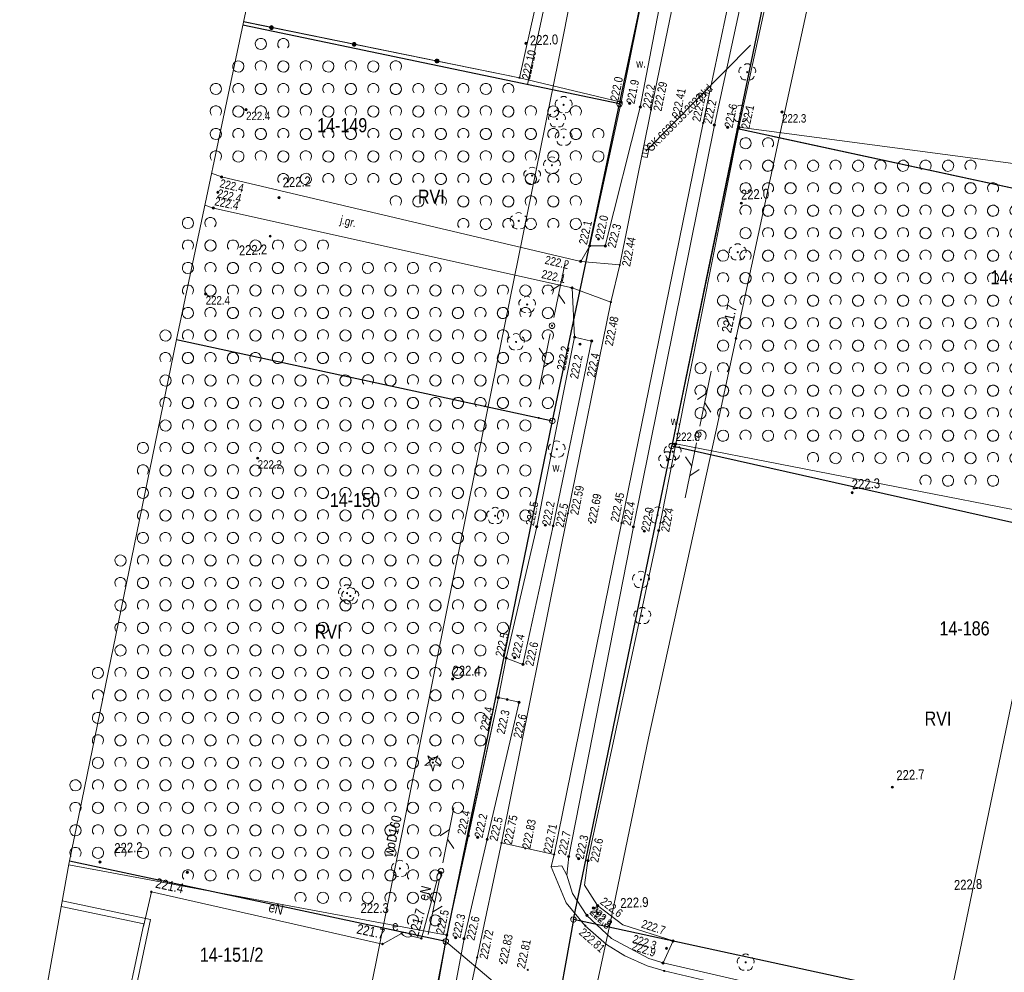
# Model space of a CAD drawing. Header units: metres. Extents: x 0 to 6601798, y -2700 to 5691112.
# Tile 24 of 60: x 6600051 to 6600139, y 5689468 to 5689553. Entities that reach past the tile are written whole.
import ezdxf
from ezdxf.enums import TextEntityAlignment as Align

# ---------------------------------------------------------------- set-up
doc = ezdxf.new("R2010")
doc.units = ezdxf.units.M
doc.header["$MEASUREMENT"] = 0
for name, color, linetype, lineweight in [('AS__Nowe_granice', 150, 'Continuous', 30), ('AS_protokoly_graniczne', 150, 'Continuous', 30), ('EDZPP_T_0', 7, 'Continuous', 5), ('Kontury', 7, 'Continuous', 5), ('Numery_dzialek', 150, 'Continuous', 5), ('OTBB_L_1', 7, 'Continuous', 5), ('OTK_E_T_0', 7, 'Continuous', 5), ('OTK_E_T_4', 7, 'Continuous', 5), ('OTK_L_0', 7, 'Continuous', 5), ('OTK_L_5', 7, 'Continuous', 5), ('OTO_L_0', 7, 'Continuous', 5), ('OTR_T_0', 7, 'Continuous', 5), ('OTR_T_1', 7, 'Continuous', 5), ('OTZ_L_1', 7, 'Continuous', 5), ('OTZ_T_0', 7, 'Continuous', 5), ('OTZ_T_1', 7, 'Continuous', 5), ('P_SUK_T_1', 7, 'Continuous', 5), ('P_SUKP_E_T_0', 7, 'Continuous', 5), ('P_SUKP_L_0', 7, 'Continuous', 5), ('podzial_uzytki', 7, 'Continuous', 5), ('Punkty', 7, 'Continuous', 5), ('SZOPO_L_1', 7, 'Continuous', 5), ('SZZPZ_T_0', 7, 'Continuous', 5), ('UEEOA_T_10', 7, 'Continuous', 5), ('UEEOA_T_3', 7, 'Continuous', 5), ('UEEOA_T_9', 7, 'Continuous', 5), ('UEEOC_T_0', 7, 'Continuous', 5), ('UEEOO_T_0', 7, 'Continuous', 5), ('UEEPON_L_0', 7, 'Continuous', 5), ('UTTOA_T_14', 7, 'Continuous', 5), ('UTTOA_T_15', 7, 'Continuous', 5), ('UTTOC_T_2', 7, 'Continuous', 5), ('UTTPOM_L_1', 7, 'Continuous', 5), ('UWWOO_T_0', 7, 'Continuous', 5), ('UWWPM_L_1', 7, 'Continuous', 5), ('Uzytki', 7, 'Continuous', 5), ('WWRPP_T_0', 7, 'Continuous', 5)]:
    doc.layers.add(name, color=color, linetype=linetype, lineweight=lineweight)
doc.styles.add('STYL_ARIAL', font='ARIALN.TTF')

# ---------------------------------------------------------------- blocks, each defined once
blk = doc.blocks.new('GRT')
at = {"color": 7, "flags": 128}
blk.add_lwpolyline([(0, 2.5), (1.352, 2.103), (2.274, 1.039), (2.475, -0.356), (1.889, -1.637), (0.704, -2.399), (-0.704, -2.399), (-1.889, -1.637), (-2.475, -0.356), (-2.274, 1.039), (-1.352, 2.103), (0, 2.5)], dxfattribs=at)
blk = doc.blocks.new('GRO')
at = {"color": 7, "flags": 128}
blk.add_lwpolyline([(0, 0.45), (0.318, 0.318), (0.45, 0), (0.318, -0.318), (0, -0.45), (-0.318, -0.318), (-0.45, 0), (-0.318, 0.318), (0, 0.45)], dxfattribs=at)
blk = doc.blocks.new('403')
at = {"color": 0}
blk.add_circle((0, 0), 0.5, dxfattribs=at)
blk = doc.blocks.new('801')
at = {"color": 0}
for radius in [1, 0.9, 0.8, 0.7, 0.6, 0.5, 0.4, 0.3, 0.2, 0.1]:
    blk.add_circle((0, 0), radius, dxfattribs=at)
blk = doc.blocks.new('922')
at = {"color": 0}
blk.add_circle((0, 0), 0.5, dxfattribs=at)
for centre, radius, start, end in [((-3.5, 1), 4, 119.84816, 203.51949), ((0, 3.5), 4, 50.114, 129.886), ((3.5, 1), 4, 336.88451, 60.15184), ((-2, -3), 4, 187.477, 278.47884), ((2, -2.75), 4.25, 262.64593, 349.62892)]:
    blk.add_arc(centre, radius, start, end, dxfattribs=at)
blk = doc.blocks.new('921')
at = {"color": 0}
for p, q in [((-7, -2.5), (-2.5, 1)), ((-2.5, 1), (-4.5, 6)), ((-4.5, 6), (0, 2.5)), ((0, 2.5), (4.5, 6)), ((4.5, 6), (2.5, 1)), ((2.5, 1), (7, -2.5)), ((-1.5, -2), (-7, -2.5)), ((0, -7.5), (-1.5, -2)), ((1.5, -2), (0, -7.5)), ((7, -2.5), (1.5, -2))]:
    blk.add_line(p, q, dxfattribs=at)
blk.add_circle((0, 0), 0.5, dxfattribs=at)
blk = doc.blocks.new('509')
at = {"color": 0}
for p, q in [((-5, -2.5), (-5, 2.5)), ((-5, 2.5), (5.5, 2.5)), ((-1.5, 2.5), (-1.5, -2.5)), ((2, 2.5), (2, -2.5)), ((5.5, 2.5), (5.5, -2.5)), ((5.5, -2.5), (-5, -2.5))]:
    blk.add_line(p, q, dxfattribs=at)
blk = doc.blocks.new('SLS')
at = {"color": 7, "flags": 128}
blk.add_lwpolyline([(0, 2.5), (1.352, 2.103), (2.274, 1.039), (2.475, -0.356), (1.889, -1.637), (0.704, -2.399), (-0.704, -2.399), (-1.889, -1.637), (-2.475, -0.356), (-2.274, 1.039), (-1.352, 2.103), (0, 2.5)], dxfattribs=at)
blk = doc.blocks.new('625')
at = {"color": 0}
blk.add_circle((0, 0), 0.5, dxfattribs=at)
blk = doc.blocks.new('UGE')
at = {"color": 7, "flags": 128}
blk.add_lwpolyline([(0, 0.625), (0.442, 0.442), (0.625, 0), (0.442, -0.442), (0, -0.625), (-0.442, -0.442), (-0.625, 0), (-0.442, 0.442), (0, 0.625)], dxfattribs=at)
blk = doc.blocks.new('PLT')
at = {"color": 7, "flags": 128}
for points in [[(7.5, 0), (57.5, 0)], [(28.75, 0), (21.679, -7.071)], [(37.5, 0), (30.429, 7.071)]]:
    blk.add_lwpolyline(points, dxfattribs=at)
blk = doc.blocks.new('UGT')
at = {"color": 7, "flags": 128}
blk.add_lwpolyline([(0, 0.625), (0.442, 0.442), (0.625, 0), (0.442, -0.442), (0, -0.625), (-0.442, -0.442), (-0.625, 0), (-0.442, 0.442), (0, 0.625)], dxfattribs=at)
blk = doc.blocks.new('2_OTZK')
at = {"color": 7, "flags": 128}
for points in [[(-6.464, 6.464), (-8.208, 5.332), (-10.262, 5.007), (-12.27, 5.545), (-13.886, 6.853), (-14.83, 8.706), (-14.938, 10.782), (-14.193, 12.723), (-12.723, 14.193), (-10.782, 14.938), (-8.706, 14.83), (-6.853, 13.886), (-5.545, 12.27), (-5.007, 10.262), (-5.332, 8.208), (-6.464, 6.464)], [(6.25, 6.693), (5.232, 8.495), (5.031, 10.555), (5.682, 12.52), (7.072, 14.054), (8.965, 14.892), (11.035, 14.892), (12.928, 14.054), (14.318, 12.52), (14.969, 10.555), (14.768, 8.495), (13.75, 6.693)], [(-13.756, -13.3), (-14.771, -11.497), (-14.968, -9.439), (-14.316, -7.476), (-12.925, -5.945), (-11.034, -5.108), (-8.966, -5.108), (-7.075, -5.945), (-5.684, -7.476), (-5.032, -9.439), (-5.229, -11.497), (-6.244, -13.3)], [(6.464, -6.464), (8.208, -5.332), (10.262, -5.007), (12.27, -5.545), (13.886, -6.853), (14.83, -8.706), (14.938, -10.782), (14.193, -12.723), (12.723, -14.193), (10.782, -14.938), (8.706, -14.83), (6.853, -13.886), (5.545, -12.27), (5.007, -10.262), (5.332, -8.208), (6.464, -6.464)]]:
    blk.add_lwpolyline(points, dxfattribs=at)
blk = doc.blocks.new('203')
at = {"color": 0}
blk.add_circle((0, 0), 0.5, dxfattribs=at)

msp = doc.modelspace()

# ---------------------------------------------------------------- linework, layer by layer
at = {"color": 7, "linetype": 'Continuous', "lineweight": 0, "flags": 128}
for points in [[(6600173.29, 5690035.7), (6600065.2, 5689524.43), (6600055.68, 5689477.92), (6599986.53, 5689096.03), (6599985.74, 5689089.37), (6599806.46, 5688549.67), (6599804.83, 5688541.58), (6599805.17, 5688533.33), (6599807.49, 5688525.41), (6599811.64, 5688518.27), (6599818.42, 5688511.51), (6599826.1, 5688505.76), (6599833.26, 5688501.65), (6599841.19, 5688499.37), (6599849.44, 5688499.06), (6599857.53, 5688500.73)], [(6599857.53, 5688500.73), (6599864.97, 5688504.3), (6599871.35, 5688509.54), (6599876.29, 5688516.16), (6599879.05, 5688522.33), (6600062.17, 5689071.37), (6600063.61, 5689077.56), (6600064.24, 5689082.18), (6600098.38, 5689267.84), (6600134.13, 5689466.61), (6600198.69, 5689777.13), (6600210.05, 5689827.78)]]:
    msp.add_lwpolyline(points, dxfattribs=at)
at = {"layer": 'AS__Nowe_granice', "linetype": 'Continuous', "flags": 128}
for points in [[(6600104.62, 5689545.52), (6600113.56, 5689587.76)], [(6600115.1, 5689543.3), (6600121.52, 5689574.25)], [(6600104.62, 5689545.52), (6600071.142, 5689552.535)], [(6600098.66, 5689517.34), (6600104.62, 5689545.52)], [(6600115.1, 5689543.3), (6600109.26, 5689515.12)], [(6600148.574, 5689536.084), (6600115.1, 5689543.3)], [(6600065.23, 5689524.572), (6600098.66, 5689517.34)], [(6600089.18, 5689471.06), (6600098.66, 5689517.34)], [(6600100.53, 5689473), (6600109.26, 5689515.12)], [(6600089.18, 5689471.06), (6600055.739, 5689478.207)], [(6600100.53, 5689473), (6600098.72, 5689462.98)], [(6600133.974, 5689465.741), (6600100.53, 5689473)], [(6600084.87, 5689446.94), (6600089.18, 5689471.06)]]:
    msp.add_lwpolyline(points, dxfattribs=at)
at = {"layer": 'AS_protokoly_graniczne', "linetype": 'Continuous', "flags": 128}
msp.add_lwpolyline([(6600109.26, 5689515.12), (6600142.658, 5689507.627)], dxfattribs=at)
at = {"layer": 'Kontury', "color": 3, "linetype": 'Continuous', "flags": 128}
for points in [[(6600121.52, 5689574.25), (6600115.09, 5689543.3)], [(6600104.62, 5689545.52), (6600108.38, 5689563.34)], [(6600115.09, 5689543.3), (6600109.26, 5689515.12)], [(6600089.18, 5689471.06), (6600098.66, 5689517.34)], [(6600109.26, 5689515.12), (6600100.53, 5689473)], [(6600100.53, 5689473), (6600133.974, 5689465.745)], [(6600084.87, 5689446.94), (6600089.18, 5689471.06)]]:
    msp.add_lwpolyline(points, dxfattribs=at)
at = {"layer": 'OTBB_L_1', "color": 7, "linetype": 'Continuous', "flags": 128}
for points in [[(6600055.002, 5689474.175), (6600062.35, 5689472.638), (6600060.975, 5689466.213)], [(6600055.091, 5689474.667), (6600062.944, 5689473.025)], [(6600062.944, 5689473.025), (6600061.566, 5689466.586)]]:
    msp.add_lwpolyline(points, dxfattribs=at)
at = {"layer": 'OTK_L_0', "color": 7, "linetype": 'Continuous', "flags": 128}
for points in [[(6600107.427, 5689545.025), (6600112.647, 5689570.287)], [(6600116.637, 5689565.444), (6600112.056, 5689543.838)], [(6600104.638, 5689531.212), (6600107.427, 5689545.025)], [(6600112.056, 5689543.838), (6600104.798, 5689508.253)], [(6600068.358, 5689539.369), (6600069.245, 5689539.038)], [(6600069.245, 5689539.038), (6600101.171, 5689531.528)], [(6600068.522, 5689536.271), (6600067.76, 5689536.537)], [(6600100.401, 5689529.172), (6600068.522, 5689536.271)], [(6600101.171, 5689531.528), (6600104.638, 5689531.212)], [(6600103.866, 5689527.897), (6600104.638, 5689531.212)], [(6600104.638, 5689531.212), (6600103.866, 5689527.897)], [(6600103.866, 5689527.897), (6600100.401, 5689529.172)], [(6600100.037, 5689509.123), (6600103.866, 5689527.897)], [(6600094.133, 5689479.821), (6600100.037, 5689509.123)], [(6600104.798, 5689508.253), (6600098.817, 5689478.8)], [(6600091.968, 5689469.629), (6600094.133, 5689479.821)], [(6600096.255, 5689479.34), (6600094.133, 5689479.821)], [(6600094.133, 5689479.821), (6600098.817, 5689478.8)], [(6600098.817, 5689478.8), (6600096.255, 5689479.34)], [(6600098.817, 5689478.8), (6600098.534, 5689477.698)], [(6600099.486, 5689477.793), (6600098.534, 5689477.698)], [(6600098.534, 5689477.698), (6600099.87, 5689474.484)], [(6600098.534, 5689477.698), (6600099.87, 5689474.484)], [(6600099.931, 5689476.939), (6600099.486, 5689477.793)], [(6600100.442, 5689475.33), (6600099.931, 5689476.939)], [(6600101.728, 5689473.381), (6600100.442, 5689475.33)], [(6600099.87, 5689474.484), (6600101.581, 5689472.46)], [(6600099.87, 5689474.484), (6600101.581, 5689472.46)], [(6600103.908, 5689471.336), (6600101.728, 5689473.381)], [(6600101.581, 5689472.46), (6600103.477, 5689470.792)], [(6600101.581, 5689472.46), (6600103.477, 5689470.792)], [(6600107.237, 5689469.541), (6600103.908, 5689471.336)], [(6600103.477, 5689470.792), (6600105.088, 5689469.769)], [(6600103.477, 5689470.792), (6600105.088, 5689469.769)], [(6600088.986, 5689455.609), (6600091.968, 5689469.629)], [(6600105.088, 5689469.769), (6600107.074, 5689468.886)], [(6600105.088, 5689469.769), (6600107.074, 5689468.886)], [(6600108.497, 5689469.154), (6600107.237, 5689469.541)], [(6600107.074, 5689468.886), (6600108.596, 5689468.434)], [(6600107.074, 5689468.886), (6600108.596, 5689468.434)], [(6600121.442, 5689466.167), (6600108.497, 5689469.154)], [(6600108.596, 5689468.434), (6600121.192, 5689465.47)], [(6600108.596, 5689468.434), (6600121.192, 5689465.47)]]:
    msp.add_lwpolyline(points, dxfattribs=at)
at = {"layer": 'OTK_L_5', "color": 7, "linetype": 'Continuous', "flags": 128}
for points in [[(6600113.063, 5689543.641), (6600117.836, 5689565.676)], [(6600119.981, 5689565.233), (6600115.235, 5689543.445)], [(6600107.667, 5689560.117), (6600104.772, 5689545.696)], [(6600106.472, 5689545.246), (6600109.257, 5689559.792)], [(6600104.772, 5689545.696), (6600101.98, 5689532.907)], [(6600103.352, 5689532.895), (6600106.472, 5689545.246)], [(6600105.857, 5689507.923), (6600113.063, 5689543.641)], [(6600115.235, 5689543.445), (6600109.622, 5689515.293)], [(6600101.98, 5689532.907), (6600103.352, 5689532.895)], [(6600097.259, 5689507.936), (6600100.632, 5689524.79)], [(6600100.632, 5689524.79), (6600102.139, 5689524.447)], [(6600102.139, 5689524.447), (6600098.723, 5689508.013)], [(6600109.622, 5689515.293), (6600108.111, 5689507.6)], [(6600098.723, 5689508.013), (6600096.04, 5689495.696)], [(6600094.55, 5689496.256), (6600097.259, 5689507.936)], [(6600100.111, 5689478.615), (6600105.857, 5689507.923)], [(6600108.111, 5689507.6), (6600101.811, 5689478.246)], [(6600096.04, 5689495.696), (6600094.55, 5689496.256)], [(6600091.173, 5689480.447), (6600093.852, 5689492.744)], [(6600095.69, 5689492.322), (6600092.859, 5689480.144)], [(6600093.852, 5689492.744), (6600095.69, 5689492.322)], [(6600089.27, 5689471.623), (6600091.173, 5689480.447)], [(6600092.859, 5689480.144), (6600090.803, 5689471.314)], [(6600099.931, 5689476.939), (6600100.111, 5689478.615)], [(6600101.811, 5689478.246), (6600101.504, 5689476.067)], [(6600100.442, 5689475.33), (6600099.931, 5689476.939)], [(6600101.504, 5689476.067), (6600102.678, 5689474.25)], [(6600101.728, 5689473.381), (6600100.442, 5689475.33)], [(6600102.678, 5689474.25), (6600104.911, 5689472.545)], [(6600103.908, 5689471.336), (6600101.728, 5689473.381)], [(6600104.911, 5689472.545), (6600109.38, 5689471.106)], [(6600085.764, 5689453.45), (6600089.27, 5689471.623)], [(6600090.803, 5689471.314), (6600087.406, 5689453.093)], [(6600107.237, 5689469.541), (6600103.908, 5689471.336)], [(6600109.38, 5689471.106), (6600108.497, 5689469.154)], [(6600108.497, 5689469.154), (6600107.237, 5689469.541)]]:
    msp.add_lwpolyline(points, dxfattribs=at)
at = {"layer": 'OTO_L_0', "color": 7, "linetype": 'Continuous', "flags": 128}
msp.add_lwpolyline([(6600095.738, 5689547.856), (6600100.616, 5689569.724)], dxfattribs=at)
at = {"layer": 'OTZ_L_1', "color": 7, "linetype": 'Continuous', "flags": 128}
for points in [[(6600071.207, 5689552.843), (6600095.738, 5689547.856)], [(6600095.738, 5689547.856), (6600104.772, 5689545.696)], [(6600104.772, 5689545.696), (6600101.98, 5689532.907)], [(6600115.235, 5689543.445), (6600109.622, 5689515.293)], [(6600144.992, 5689539.525), (6600115.235, 5689543.445)], [(6600069.245, 5689539.038), (6600068.358, 5689539.369)], [(6600101.171, 5689531.528), (6600069.245, 5689539.038)], [(6600068.522, 5689536.271), (6600067.76, 5689536.538)], [(6600100.401, 5689529.172), (6600068.522, 5689536.271)], [(6600101.98, 5689532.907), (6600101.171, 5689531.528)], [(6600100.632, 5689524.79), (6600100.401, 5689529.172)], [(6600097.259, 5689507.936), (6600100.632, 5689524.79)], [(6600109.622, 5689515.293), (6600140.641, 5689509.262)], [(6600094.55, 5689496.256), (6600097.259, 5689507.936)], [(6600093.852, 5689492.744), (6600094.55, 5689496.256)], [(6600089.27, 5689471.623), (6600093.852, 5689492.744)], [(6600055.67, 5689477.863), (6600089.27, 5689471.623)]]:
    msp.add_lwpolyline(points, dxfattribs=at)
at = {"layer": 'P_SUKP_L_0', "color": 30, "linetype": 'Continuous', "flags": 128}
msp.add_lwpolyline([(6600106.95, 5689541.34), (6600116.26, 5689550.75)], dxfattribs=at)
at = {"layer": 'SZOPO_L_1', "color": 7, "linetype": 'Continuous', "flags": 128}
msp.add_lwpolyline([(6600095.74, 5689547.86), (6600071.2, 5689552.812)], dxfattribs=at)
at = {"layer": 'SZOPO_L_1', "color": 7, "linetype": 'Continuous'}
for centre, radius in [((6600073.685, 5689552.31), 0.175), ((6600073.685, 5689552.31), 0.158), ((6600073.685, 5689552.31), 0.14), ((6600073.685, 5689552.31), 0.122), ((6600073.685, 5689552.31), 0.105), ((6600073.685, 5689552.31), 0.0875), ((6600073.685, 5689552.31), 0.07), ((6600073.685, 5689552.31), 0.0525), ((6600073.685, 5689552.31), 0.035), ((6600081.036, 5689550.827), 0.175), ((6600081.036, 5689550.827), 0.158), ((6600081.036, 5689550.827), 0.14), ((6600081.036, 5689550.827), 0.122), ((6600081.036, 5689550.827), 0.105), ((6600081.036, 5689550.827), 0.0875), ((6600081.036, 5689550.827), 0.07), ((6600081.036, 5689550.827), 0.0525), ((6600081.036, 5689550.827), 0.035), ((6600088.388, 5689549.344), 0.175), ((6600088.388, 5689549.344), 0.158), ((6600088.388, 5689549.344), 0.14), ((6600088.388, 5689549.344), 0.122), ((6600088.388, 5689549.344), 0.105), ((6600088.388, 5689549.344), 0.0875), ((6600088.388, 5689549.344), 0.07), ((6600088.388, 5689549.344), 0.0525), ((6600088.388, 5689549.344), 0.035)]:
    msp.add_circle(centre, radius, dxfattribs=at)
at = {"layer": 'UEEPON_L_0', "color": 1, "linetype": 'Continuous', "flags": 128}
for points in [[(6600087.008, 5689471.327), (6600088.421, 5689476.541)], [(6600088.421, 5689476.541), (6600088.38, 5689476.749), (6600088.416, 5689476.958), (6600088.524, 5689477.141), (6600088.69, 5689477.273)], [(6600088.69, 5689477.273), (6600088.794, 5689477.109), (6600088.815, 5689476.915), (6600088.748, 5689476.732), (6600088.607, 5689476.599), (6600088.421, 5689476.541)], [(6600062.314, 5689472.377), (6600063.005, 5689475.479)], [(6600063.005, 5689475.479), (6600083.565, 5689470.832)], [(6600083.565, 5689470.832), (6600085.237, 5689471.773)], [(6600085.237, 5689471.773), (6600085.433, 5689471.845), (6600085.642, 5689471.854), (6600085.843, 5689471.799), (6600086.018, 5689471.684), (6600086.149, 5689471.521)], [(6600086.149, 5689471.521), (6600085.901, 5689471.445), (6600085.643, 5689471.466), (6600085.411, 5689471.581), (6600085.237, 5689471.773)], [(6600086.149, 5689471.521), (6600087.008, 5689471.327)]]:
    msp.add_lwpolyline(points, dxfattribs=at)
at = {"layer": 'UTTPOM_L_1', "color": 30, "linetype": 'Continuous', "flags": 128}
for points in [[(6600127.93, 5689584.559), (6600118.647, 5689541.705)], [(6600118.647, 5689541.705), (6600113.481, 5689517.73)], [(6600113.481, 5689517.73), (6600107.189, 5689489.132)], [(6600107.189, 5689489.132), (6600103.797, 5689472.692)], [(6600103.797, 5689472.692), (6600097.118, 5689441.845)]]:
    msp.add_lwpolyline(points, dxfattribs=at)
at = {"layer": 'UWWPM_L_1', "color": 161, "linetype": 'Continuous', "flags": 128}
for points in [[(6600103.733, 5689572.443), (6600099.204, 5689549.429)], [(6600099.204, 5689549.429), (6600089.316, 5689500.676)], [(6600089.316, 5689500.676), (6600082.28, 5689465.71)]]:
    msp.add_lwpolyline(points, dxfattribs=at)
at = {"layer": 'Uzytki', "color": 3, "linetype": 'Continuous', "flags": 128}
for points in [[(6600105.53, 5689589.48), (6600096.43, 5689547.24)], [(6600104.62, 5689545.52), (6600113.56, 5689587.76)], [(6600121.52, 5689574.25), (6600115.1, 5689543.3)], [(6600096.43, 5689547.24), (6600071.142, 5689552.536)], [(6600098.66, 5689517.34), (6600104.62, 5689545.52)], [(6600115.1, 5689543.3), (6600109.26, 5689515.12)], [(6600118.21, 5689542.63), (6600148.575, 5689536.086)], [(6600109.26, 5689515.12), (6600100.53, 5689473)], [(6600098.72, 5689462.98), (6600100.53, 5689473)], [(6600100.53, 5689473), (6600133.974, 5689465.745)], [(6600089.18, 5689471.06), (6600084.87, 5689446.94)], [(6600098.72, 5689462.98), (6600089.18, 5689471.06)]]:
    msp.add_lwpolyline(points, dxfattribs=at)

# ---------------------------------------------------------------- block references
at = {"layer": 'EDZPP_T_0', "color": 4, "linetype": 'Continuous', "xscale": 0.1, "yscale": 0.1, "zscale": 0.1}
msp.add_blockref('GRT', (6600104.623, 5689545.521), dxfattribs=at)
at = {"layer": 'OTR_T_0', "color": 7, "linetype": 'Continuous', "xscale": 0.1, "yscale": 0.1, "zscale": 0.1, "rotation": 0.0008399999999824}
for p in [(6600095.738, 5689547.856), (6600107.427, 5689545.025), (6600109.565, 5689544.348), (6600112.056, 5689543.838), (6600104.638, 5689531.212), (6600103.866, 5689527.897), (6600100.037, 5689509.123), (6600102.083, 5689508.3), (6600104.798, 5689508.253), (6600094.133, 5689479.821), (6600096.255, 5689479.34), (6600098.817, 5689478.8), (6600101.581, 5689472.46), (6600091.968, 5689469.629), (6600094.173, 5689469.126), (6600096.463, 5689468.537), (6600108.596, 5689468.434)]:
    msp.add_blockref('403', p, dxfattribs=at)
at = {"layer": 'OTR_T_1', "color": 7, "linetype": 'Continuous', "xscale": 0.1, "yscale": 0.1, "zscale": 0.1, "rotation": 0.0008399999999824}
for p in [(6600104.772, 5689545.696), (6600105.519, 5689545.574), (6600071.43, 5689545.02), (6600106.472, 5689545.246), (6600119.077, 5689544.805), (6600113.063, 5689543.641), (6600114.232, 5689543.441), (6600115.235, 5689543.445), (6600069.245, 5689539.038), (6600068.918, 5689537.662), (6600068.522, 5689536.271), (6600102.752, 5689533.519), (6600101.98, 5689532.907), (6600103.352, 5689532.895), (6600101.171, 5689531.528), (6600100.401, 5689529.172), (6600067.84, 5689528.63), (6600100.632, 5689524.79), (6600101.114, 5689524.164), (6600102.139, 5689524.447), (6600109.622, 5689515.293), (6600072.46, 5689514.03), (6600097.259, 5689507.936), (6600098.024, 5689508.074), (6600098.723, 5689508.013), (6600105.857, 5689507.923), (6600106.834, 5689507.539), (6600108.111, 5689507.6), (6600094.55, 5689496.256), (6600095.296, 5689496.289), (6600096.04, 5689495.696), (6600093.852, 5689492.744), (6600094.639, 5689492.575), (6600095.69, 5689492.322), (6600091.173, 5689480.447), (6600092.011, 5689480.315), (6600092.859, 5689480.144), (6600100.111, 5689478.615), (6600100.993, 5689478.418), (6600101.811, 5689478.246), (6600102.286, 5689474.03), (6600102.678, 5689474.25), (6600101.728, 5689473.381), (6600089.27, 5689471.623), (6600090.049, 5689471.404), (6600090.803, 5689471.314), (6600109.38, 5689471.106), (6600108.802, 5689470.437), (6600108.497, 5689469.154)]:
    msp.add_blockref('801', p, dxfattribs=at)
at = {"layer": 'OTZ_L_1', "color": 7, "linetype": 'Continuous', "xscale": 0.1, "yscale": 0.1, "zscale": 0.1}
for p in [(6600073.738, 5689549.856), (6600071.738, 5689547.856), (6600075.738, 5689547.856), (6600079.738, 5689547.856), (6600083.738, 5689547.856), (6600069.738, 5689545.856), (6600073.738, 5689545.856), (6600077.738, 5689545.856), (6600081.738, 5689545.856), (6600085.738, 5689545.856), (6600089.738, 5689545.856), (6600093.738, 5689545.856), (6600071.738, 5689543.856), (6600075.738, 5689543.856), (6600079.738, 5689543.856), (6600083.738, 5689543.856), (6600087.738, 5689543.856), (6600091.738, 5689543.856), (6600095.738, 5689543.856), (6600099.738, 5689543.856), (6600069.738, 5689541.856), (6600073.738, 5689541.856), (6600077.738, 5689541.856), (6600081.738, 5689541.856), (6600085.738, 5689541.856), (6600089.738, 5689541.856), (6600093.738, 5689541.856), (6600097.738, 5689541.856), (6600101.738, 5689541.856), (6600116.83, 5689541.03), (6600075.738, 5689539.856), (6600079.738, 5689539.856), (6600083.738, 5689539.856), (6600087.738, 5689539.856), (6600091.738, 5689539.856), (6600095.738, 5689539.856), (6600099.738, 5689539.856), (6600118.83, 5689539.03), (6600122.83, 5689539.03), (6600126.83, 5689539.03), (6600130.83, 5689539.03), (6600134.83, 5689539.03), (6600085.738, 5689537.856), (6600089.738, 5689537.856), (6600093.738, 5689537.856), (6600097.738, 5689537.856), (6600116.83, 5689537.03), (6600120.83, 5689537.03), (6600124.83, 5689537.03), (6600128.83, 5689537.03), (6600132.83, 5689537.03), (6600136.83, 5689537.03), (6600091.738, 5689535.856), (6600095.738, 5689535.856), (6600099.738, 5689535.856), (6600118.83, 5689535.03), (6600122.83, 5689535.03), (6600126.83, 5689535.03), (6600130.83, 5689535.03), (6600134.83, 5689535.03), (6600138.83, 5689535.03), (6600067.259, 5689533.936), (6600116.83, 5689533.03), (6600120.83, 5689533.03), (6600124.83, 5689533.03), (6600128.83, 5689533.03), (6600132.83, 5689533.03), (6600136.83, 5689533.03), (6600069.259, 5689531.936), (6600073.259, 5689531.936), (6600077.259, 5689531.936), (6600114.83, 5689531.03), (6600118.83, 5689531.03), (6600122.83, 5689531.03), (6600126.83, 5689531.03), (6600130.83, 5689531.03), (6600134.83, 5689531.03), (6600138.83, 5689531.03), (6600067.259, 5689529.936), (6600071.259, 5689529.936), (6600075.259, 5689529.936), (6600079.259, 5689529.936), (6600083.259, 5689529.936), (6600087.259, 5689529.936), (6600116.83, 5689529.03), (6600120.83, 5689529.03), (6600124.83, 5689529.03), (6600128.83, 5689529.03), (6600132.83, 5689529.03), (6600136.83, 5689529.03), (6600069.259, 5689527.936), (6600073.259, 5689527.936), (6600077.259, 5689527.936), (6600081.259, 5689527.936), (6600085.259, 5689527.936), (6600089.259, 5689527.936), (6600093.259, 5689527.936), (6600097.259, 5689527.936), (6600114.83, 5689527.03), (6600118.83, 5689527.03), (6600122.83, 5689527.03), (6600126.83, 5689527.03), (6600130.83, 5689527.03), (6600134.83, 5689527.03), (6600138.83, 5689527.03), (6600067.259, 5689525.936), (6600071.259, 5689525.936), (6600075.259, 5689525.936), (6600079.259, 5689525.936), (6600083.259, 5689525.936), (6600087.259, 5689525.936), (6600091.259, 5689525.936), (6600095.259, 5689525.936), (6600116.83, 5689525.03), (6600120.83, 5689525.03), (6600124.83, 5689525.03), (6600128.83, 5689525.03), (6600132.83, 5689525.03), (6600136.83, 5689525.03), (6600065.259, 5689523.936), (6600069.259, 5689523.936), (6600073.259, 5689523.936), (6600077.259, 5689523.936), (6600081.259, 5689523.936), (6600085.259, 5689523.936), (6600089.259, 5689523.936), (6600093.259, 5689523.936), (6600097.259, 5689523.936), (6600114.83, 5689523.03), (6600118.83, 5689523.03), (6600122.83, 5689523.03), (6600126.83, 5689523.03), (6600130.83, 5689523.03), (6600134.83, 5689523.03), (6600138.83, 5689523.03), (6600067.259, 5689521.936), (6600071.259, 5689521.936), (6600075.259, 5689521.936), (6600079.259, 5689521.936), (6600083.259, 5689521.936), (6600087.259, 5689521.936), (6600091.259, 5689521.936), (6600095.259, 5689521.936), (6600112.83, 5689521.03), (6600116.83, 5689521.03), (6600120.83, 5689521.03), (6600124.83, 5689521.03), (6600128.83, 5689521.03), (6600132.83, 5689521.03), (6600136.83, 5689521.03), (6600065.259, 5689519.936), (6600069.259, 5689519.936), (6600073.259, 5689519.936), (6600077.259, 5689519.936), (6600081.259, 5689519.936), (6600085.259, 5689519.936), (6600089.259, 5689519.936), (6600093.259, 5689519.936), (6600097.259, 5689519.936), (6600114.83, 5689519.03), (6600118.83, 5689519.03), (6600122.83, 5689519.03), (6600126.83, 5689519.03), (6600130.83, 5689519.03), (6600134.83, 5689519.03), (6600138.83, 5689519.03), (6600067.259, 5689517.936), (6600071.259, 5689517.936), (6600075.259, 5689517.936), (6600079.259, 5689517.936), (6600083.259, 5689517.936), (6600087.259, 5689517.936), (6600091.259, 5689517.936), (6600095.259, 5689517.936), (6600112.83, 5689517.03), (6600116.83, 5689517.03), (6600120.83, 5689517.03), (6600124.83, 5689517.03), (6600128.83, 5689517.03), (6600132.83, 5689517.03), (6600136.83, 5689517.03), (6600065.259, 5689515.936), (6600069.259, 5689515.936), (6600073.259, 5689515.936), (6600077.259, 5689515.936), (6600081.259, 5689515.936), (6600085.259, 5689515.936), (6600089.259, 5689515.936), (6600093.259, 5689515.936), (6600122.83, 5689515.03), (6600126.83, 5689515.03), (6600130.83, 5689515.03), (6600134.83, 5689515.03), (6600138.83, 5689515.03), (6600063.259, 5689513.936), (6600067.259, 5689513.936), (6600071.259, 5689513.936), (6600075.259, 5689513.936), (6600079.259, 5689513.936), (6600083.259, 5689513.936), (6600087.259, 5689513.936), (6600091.259, 5689513.936), (6600095.259, 5689513.936), (6600132.83, 5689513.03), (6600136.83, 5689513.03), (6600065.259, 5689511.936), (6600069.259, 5689511.936), (6600073.259, 5689511.936), (6600077.259, 5689511.936), (6600081.259, 5689511.936), (6600085.259, 5689511.936), (6600089.259, 5689511.936), (6600093.259, 5689511.936), (6600063.259, 5689509.936), (6600067.259, 5689509.936), (6600071.259, 5689509.936), (6600075.259, 5689509.936), (6600079.259, 5689509.936), (6600083.259, 5689509.936), (6600087.259, 5689509.936), (6600091.259, 5689509.936), (6600095.259, 5689509.936), (6600065.259, 5689507.936), (6600069.259, 5689507.936), (6600073.259, 5689507.936), (6600077.259, 5689507.936), (6600081.259, 5689507.936), (6600085.259, 5689507.936), (6600089.259, 5689507.936), (6600093.259, 5689507.936), (6600063.259, 5689505.936), (6600067.259, 5689505.936), (6600071.259, 5689505.936), (6600075.259, 5689505.936), (6600079.259, 5689505.936), (6600083.259, 5689505.936), (6600087.259, 5689505.936), (6600091.259, 5689505.936), (6600061.259, 5689503.936), (6600065.259, 5689503.936), (6600069.259, 5689503.936), (6600073.259, 5689503.936), (6600077.259, 5689503.936), (6600081.259, 5689503.936), (6600085.259, 5689503.936), (6600089.259, 5689503.936), (6600093.259, 5689503.936), (6600063.259, 5689501.936), (6600067.259, 5689501.936), (6600071.259, 5689501.936), (6600075.259, 5689501.936), (6600079.259, 5689501.936), (6600083.259, 5689501.936), (6600087.259, 5689501.936), (6600091.259, 5689501.936), (6600061.259, 5689499.936), (6600065.259, 5689499.936), (6600069.259, 5689499.936), (6600073.259, 5689499.936), (6600077.259, 5689499.936), (6600081.259, 5689499.936), (6600085.259, 5689499.936), (6600089.259, 5689499.936), (6600093.259, 5689499.936), (6600063.259, 5689497.936), (6600067.259, 5689497.936), (6600071.259, 5689497.936), (6600075.259, 5689497.936), (6600079.259, 5689497.936), (6600083.259, 5689497.936), (6600087.259, 5689497.936), (6600091.259, 5689497.936), (6600061.259, 5689495.936), (6600065.259, 5689495.936), (6600069.259, 5689495.936), (6600073.259, 5689495.936), (6600077.259, 5689495.936), (6600081.259, 5689495.936), (6600085.259, 5689495.936), (6600089.259, 5689495.936), (6600059.259, 5689493.936), (6600063.259, 5689493.936), (6600067.259, 5689493.936), (6600071.259, 5689493.936), (6600075.259, 5689493.936), (6600079.259, 5689493.936), (6600083.259, 5689493.936), (6600087.259, 5689493.936), (6600091.259, 5689493.936), (6600061.259, 5689491.936), (6600065.259, 5689491.936), (6600069.259, 5689491.936), (6600073.259, 5689491.936), (6600077.259, 5689491.936), (6600081.259, 5689491.936), (6600085.259, 5689491.936), (6600089.259, 5689491.936), (6600059.259, 5689489.936), (6600063.259, 5689489.936), (6600067.259, 5689489.936), (6600071.259, 5689489.936), (6600075.259, 5689489.936), (6600079.259, 5689489.936), (6600083.259, 5689489.936), (6600087.259, 5689489.936), (6600091.259, 5689489.936), (6600061.259, 5689487.936), (6600065.259, 5689487.936), (6600069.259, 5689487.936), (6600073.259, 5689487.936), (6600077.259, 5689487.936), (6600081.259, 5689487.936), (6600085.259, 5689487.936), (6600089.259, 5689487.936), (6600059.259, 5689485.936), (6600063.259, 5689485.936), (6600067.259, 5689485.936), (6600071.259, 5689485.936), (6600075.259, 5689485.936), (6600079.259, 5689485.936), (6600083.259, 5689485.936), (6600087.259, 5689485.936), (6600057.259, 5689483.936), (6600061.259, 5689483.936), (6600065.259, 5689483.936), (6600069.259, 5689483.936), (6600073.259, 5689483.936), (6600077.259, 5689483.936), (6600081.259, 5689483.936), (6600085.259, 5689483.936), (6600089.259, 5689483.936), (6600059.259, 5689481.936), (6600063.259, 5689481.936), (6600067.259, 5689481.936), (6600071.259, 5689481.936), (6600075.259, 5689481.936), (6600079.259, 5689481.936), (6600083.259, 5689481.936), (6600087.259, 5689481.936), (6600057.259, 5689479.936), (6600061.259, 5689479.936), (6600065.259, 5689479.936), (6600069.259, 5689479.936), (6600073.259, 5689479.936), (6600077.259, 5689479.936), (6600081.259, 5689479.936), (6600085.259, 5689479.936), (6600067.259, 5689477.936), (6600071.259, 5689477.936), (6600075.259, 5689477.936), (6600079.259, 5689477.936), (6600083.259, 5689477.936), (6600087.259, 5689477.936), (6600077.259, 5689475.936), (6600081.259, 5689475.936), (6600085.259, 5689475.936), (6600087.259, 5689473.936)]:
    msp.add_blockref('2_OTZK', p, dxfattribs=at)
at = {"layer": 'OTZ_T_0', "color": 7, "linetype": 'Continuous', "xscale": 0.1, "yscale": 0.1, "zscale": 0.1}
for p in [(6600115.979, 5689548.354), (6600099.655, 5689545.445), (6600099.062, 5689544.177), (6600115.37, 5689544.664), (6600099.667, 5689542.555), (6600098.613, 5689540.07), (6600096.861, 5689539.155), (6600095.661, 5689535.13), (6600115.131, 5689532.35), (6600096.409, 5689527.688), (6600095.422, 5689524.366), (6600099.048, 5689514.824), (6600109.348, 5689514.606), (6600108.858, 5689513.851), (6600108.006, 5689508.958), (6600093.573, 5689508.91), (6600106.527, 5689503.231), (6600080.401, 5689502.027), (6600106.645, 5689500.016), (6600085.109, 5689477.542), (6600115.839, 5689469.197)]:
    msp.add_blockref('922', p, dxfattribs=at)
at = {"layer": 'OTZ_T_1', "color": 7, "linetype": 'Continuous', "xscale": 0.1, "yscale": 0.1, "zscale": 0.1}
msp.add_blockref('921', (6600088.024, 5689486.957), dxfattribs=at)
at = {"layer": 'P_SUK_T_1', "color": 7, "linetype": 'Continuous', "xscale": 0.1, "yscale": 0.1, "zscale": 0.1, "rotation": 258.91963}
msp.add_blockref('509', (6600106.95, 5689541.34), dxfattribs=at)
at = {"layer": 'podzial_uzytki', "color": 1, "linetype": 'Continuous', "xscale": 0.1, "yscale": 0.1, "zscale": 0.1}
msp.add_blockref('203', (6600097.44, 5689517.61), dxfattribs=at)
at = {"layer": 'Punkty', "color": 7, "linetype": 'Continuous', "xscale": 0.1, "yscale": 0.1, "zscale": 0.1}
for name, p in [('GRT', (6600104.62, 5689545.52)), ('GRO', (6600115.1, 5689543.3)), ('GRT', (6600098.66, 5689517.34)), ('GRT', (6600109.26, 5689515.12)), ('GRT', (6600100.53, 5689473)), ('GRT', (6600089.18, 5689471.06))]:
    msp.add_blockref(name, p, dxfattribs=at)
at = {"layer": 'SZZPZ_T_0', "color": 7, "linetype": 'Continuous', "xscale": 0.1, "yscale": 0.1, "zscale": 0.1, "rotation": 2.39496}
msp.add_blockref('922', (6600080.691, 5689501.777), dxfattribs=at)
at = {"layer": 'UEEOA_T_10', "color": 1, "linetype": 'Continuous', "xscale": 0.1, "yscale": 0.1, "zscale": 0.1, "rotation": 2.400689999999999}
for p in [(6600098.617, 5689525.807), (6600088.758, 5689477.326)]:
    msp.add_blockref('SLS', p, dxfattribs=at)
at = {"layer": 'UEEOA_T_9', "color": 7, "linetype": 'Continuous', "xscale": 0.1, "yscale": 0.1, "zscale": 0.1}
for p, rotation in [((6600098.617, 5689525.807), 78.09498999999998), ((6600098.617, 5689525.807), 258.57669), ((6600088.794, 5689477.197), 34.26288), ((6600088.794, 5689477.197), 258.6569100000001), ((6600088.794, 5689477.197), 78.56481000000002), ((6600085.237, 5689471.773), 2.39496)]:
    msp.add_blockref('625', p, dxfattribs=dict(at, rotation=rotation))
at = {"layer": 'UEEOC_T_0', "color": 1, "linetype": 'Continuous', "xscale": 0.1, "yscale": 0.1, "zscale": 0.1}
for p, rotation in [((6600063.005, 5689475.479), 2.389229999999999), ((6600087.008, 5689471.327), 2.400689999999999), ((6600083.565, 5689470.832), 2.39496)]:
    msp.add_blockref('UGE', p, dxfattribs=dict(at, rotation=rotation))
at = {"layer": 'UTTOA_T_14', "color": 30, "linetype": 'Continuous', "xscale": 0.1, "yscale": 0.1, "zscale": 0.1}
for p, rotation in [((6600098.617, 5689525.807), 78.20384999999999), ((6600098.617, 5689525.807), 258.50794), ((6600111.626, 5689516.131), 78.44448999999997), ((6600111.626, 5689516.131), 258.40481), ((6600088.758, 5689477.326), 78.50751999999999), ((6600088.758, 5689477.326), 258.4850199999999)]:
    msp.add_blockref('PLT', p, dxfattribs=dict(at, rotation=rotation))
at = {"layer": 'UTTOA_T_15', "color": 30, "linetype": 'Continuous', "xscale": 0.1, "yscale": 0.1, "zscale": 0.1, "rotation": 2.406419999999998}
msp.add_blockref('SLS', (6600111.626, 5689516.131), dxfattribs=at)
at = {"layer": 'UTTOC_T_2', "color": 30, "linetype": 'Continuous', "xscale": 0.1, "yscale": 0.1, "zscale": 0.1, "rotation": 2.406419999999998}
msp.add_blockref('UGT', (6600114.98, 5689524.681), dxfattribs=at)
at = {"layer": 'WWRPP_T_0', "color": 7, "linetype": 'Continuous', "xscale": 0.1, "yscale": 0.1, "zscale": 0.1}
for p, rotation in [((6600096.299, 5689550.908), 2.400689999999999), ((6600074.363, 5689537.195), 2.400689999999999), ((6600115.444, 5689536.705), 2.406419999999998), ((6600073.566, 5689533.768), 2.39496), ((6600125.306, 5689510.959), 2.406419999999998), ((6600128.879, 5689484.78), 2.41215), ((6600058.439, 5689478.122), 2.389229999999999), ((6600102.668, 5689473.585), 2.406419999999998)]:
    msp.add_blockref('801', p, dxfattribs=dict(at, rotation=rotation))
for p in [(6600089.78, 5689494.39), (6600066.2, 5689477.2)]:
    msp.add_blockref('801', p, dxfattribs=at)

# ---------------------------------------------------------------- texts
at = {"layer": 'Numery_dzialek', "linetype": 'Continuous', "style": 'STYL_ARIAL'}
for s, p in [('14-149', (6600082.198, 5689542.635)), ('14-150', (6600083.329, 5689509.318)), ('14-151/2', (6600072.965, 5689468.881))]:
    msp.add_text(s, height=1.25, dxfattribs=at).set_placement(p, align=Align.BOTTOM_RIGHT)
for s, p in [('14-187', (6600137.608, 5689529.117)), ('14-186', (6600133.064, 5689497.896))]:
    msp.add_text(s, height=1.25, dxfattribs=at).set_placement(p, align=Align.BOTTOM_LEFT)
at = {"layer": 'OTK_E_T_0', "color": 7, "linetype": 'Continuous', "style": 'STYL_ARIAL'}
msp.add_text('j.gr.', height=0.75, rotation=346.8, dxfattribs=at).set_placement((6600080.517, 5689535.076), align=Align.MIDDLE_CENTER)
at = {"layer": 'OTK_E_T_4', "color": 7, "linetype": 'Continuous', "style": 'STYL_ARIAL'}
for p in [(6600106.536, 5689549.117), (6600109.61, 5689517.353), (6600099.096, 5689513.208)]:
    msp.add_text('w.', height=0.75, dxfattribs=at).set_placement(p, align=Align.MIDDLE_CENTER)
at = {"layer": 'OTR_T_0', "color": 7, "linetype": 'Continuous', "style": 'STYL_ARIAL'}
for s, rotation, p in [('222.10', 77.4, (6600095.921, 5689547.815)), ('222.29', 78.3, (6600107.611, 5689544.987)), ('222.44', 78.6, (6600104.822, 5689531.175)), ('222.59', 78.5, (6600100.221, 5689509.086)), ('222.75', 78.6, (6600094.317, 5689479.784)), ('222.72', 78, (6600092.151, 5689469.59)), ('222.81', 318.7, (6600101.457, 5689472.319))]:
    msp.add_text(s, height=0.75, rotation=rotation, dxfattribs=at).set_placement(p, align=Align.TOP_LEFT)
for s, rotation, p in [('222.41', 78.3, (6600109.626, 5689544.335)), ('222.69', 78.5, (6600102.144, 5689508.287)), ('222.83', 78.6, (6600096.316, 5689479.328)), ('222.83', 78, (6600094.234, 5689469.113))]:
    msp.add_text(s, height=0.75, rotation=rotation, dxfattribs=at).set_placement(p, align=Align.MIDDLE_LEFT)
for s, rotation, p in [('222.29', 78, (6600112.021, 5689543.845)), ('222.45', 78.5, (6600104.763, 5689508.26)), ('222.71', 78.5, (6600098.782, 5689478.807)), ('222.81', 78, (6600096.428, 5689468.544))]:
    msp.add_text(s, height=0.75, rotation=rotation, dxfattribs=at).set_placement(p, align=Align.BOTTOM_LEFT)
msp.add_text('222.48', height=0.75, rotation=78.5, dxfattribs=at).set_placement((6600103.812, 5689526.69), align=Align.TOP_RIGHT)
at = {"layer": 'OTR_T_1', "color": 7, "linetype": 'Continuous', "style": 'STYL_ARIAL'}
for s, rotation, p in [('222.0', 78.6, (6600104.737, 5689545.703)), ('222.2', 77.8, (6600113.029, 5689543.648)), ('222.4', 348.2, (6600068.529, 5689536.306)), ('222.1', 77.7, (6600101.946, 5689532.915)), ('222.5', 78.7, (6600097.224, 5689507.943)), ('222.4', 78.6, (6600105.822, 5689507.93)), ('222.5', 76.9, (6600094.516, 5689496.264)), ('222.4', 77.7, (6600091.139, 5689480.455)), ('222.7', 77.9, (6600100.077, 5689478.622)), ('222.6', 322.6, (6600102.699, 5689474.278)), ('222.5', 77.8, (6600089.236, 5689471.63)), ('222.8', 316.8, (6600101.752, 5689473.407))]:
    msp.add_text(s, height=0.75, rotation=rotation, dxfattribs=at).set_placement(p, align=Align.BOTTOM_LEFT)
for s, rotation, p in [('221.9', 78.6, (6600105.58, 5689545.562)), ('221.6', 77.8, (6600114.293, 5689543.428)), ('222.4', 346.8, (6600068.904, 5689537.601)), ('222.0', 77.7, (6600102.813, 5689533.506)), ('222.2', 78.7, (6600098.085, 5689508.062)), ('222.0', 78.6, (6600106.895, 5689507.527)), ('222.4', 76.9, (6600095.357, 5689496.275)), ('222.2', 77.7, (6600092.072, 5689480.302)), ('222.3', 77.9, (6600101.054, 5689478.405)), ('222.3', 77.8, (6600090.11, 5689471.391)), ('222.3', 316.8, (6600102.243, 5689473.984))]:
    msp.add_text(s, height=0.75, rotation=rotation, dxfattribs=at).set_placement(p, align=Align.MIDDLE_LEFT)
for s, rotation, p in [('222.2', 79.2, (6600106.656, 5689545.211)), ('222.1', 77.7, (6600115.418, 5689543.405)), ('222.4', 346.8, (6600069.202, 5689538.856)), ('222.3', 75.8, (6600103.534, 5689532.849)), ('222.5', 78.3, (6600098.907, 5689507.975)), ('222.4', 78.9, (6600108.295, 5689507.564)), ('222.6', 77.7, (6600096.223, 5689495.656)), ('222.5', 76.9, (6600093.042, 5689480.101)), ('222.6', 77.9, (6600101.994, 5689478.207)), ('222.6', 76.9, (6600090.986, 5689471.272))]:
    msp.add_text(s, height=0.75, rotation=rotation, dxfattribs=at).set_placement(p, align=Align.TOP_LEFT)
for s, p in [('222.4', (6600071.43, 5689544.833)), ('222.3', (6600119.077, 5689544.618)), ('222.4', (6600067.84, 5689528.442)), ('222.2', (6600072.46, 5689513.843))]:
    msp.add_text(s, height=0.75, dxfattribs=at).set_placement(p, align=Align.TOP_LEFT)
for s, rotation, p in [('222.2', 346.8, (6600100.197, 5689531.564)), ('222.4', 78.3, (6600102.121, 5689523.437)), ('222.6', 76.9, (6600095.656, 5689491.348))]:
    msp.add_text(s, height=0.75, rotation=rotation, dxfattribs=at).set_placement(p, align=Align.TOP_RIGHT)
for s, rotation, p in [('222.1', 347.4, (6600099.684, 5689529.368)), ('222.2', 78.7, (6600100.41, 5689523.859)), ('222.4', 77.8, (6600093.608, 5689491.781)), ('222.7', 342.2, (6600108.48, 5689471.432)), ('222.9', 342.3, (6600107.63, 5689469.468))]:
    msp.add_text(s, height=0.75, rotation=rotation, dxfattribs=at).set_placement(p, align=Align.BOTTOM_RIGHT)
for s, rotation, p in [('222.2', 78.7, (6600100.988, 5689523.214)), ('222.3', 77.8, (6600094.498, 5689491.627)), ('222.3', 342.2, (6600107.872, 5689470.67))]:
    msp.add_text(s, height=0.75, rotation=rotation, dxfattribs=at).set_placement(p, align=Align.MIDDLE_RIGHT)
msp.add_text('222.3', height=0.75, dxfattribs=at).set_placement((6600109.622, 5689515.328), align=Align.BOTTOM_LEFT)
at = {"layer": 'P_SUKP_E_T_0', "color": 30, "linetype": 'Continuous', "style": 'STYL_ARIAL'}
msp.add_text('GK.6630.53.2023 kd', height=0.75, rotation=45.3061, dxfattribs=at).set_placement((6600109.949, 5689544.282), align=Align.MIDDLE_CENTER)
at = {"layer": 'podzial_uzytki', "color": 3, "linetype": 'Continuous', "style": 'STYL_ARIAL'}
for p in [(6600089.086, 5689536.271), (6600079.914, 5689497.61)]:
    msp.add_text('RVI', height=1.25, dxfattribs=at).set_placement(p, align=Align.BOTTOM_RIGHT)
msp.add_text('RVI', height=1.25, dxfattribs=at).set_placement((6600131.745, 5689489.876), align=Align.BOTTOM_LEFT)
at = {"layer": 'UEEOA_T_3', "color": 7, "linetype": 'Continuous', "style": 'STYL_ARIAL'}
msp.add_text('e', height=0.875, rotation=2.3965, dxfattribs=at).set_placement((6600084.399, 5689472.876), align=Align.TOP_LEFT)
at = {"layer": 'UEEOC_T_0', "color": 1, "linetype": 'Continuous', "style": 'STYL_ARIAL'}
for s, rotation, p in [('221.4', 347.8572, (6600063.256, 5689475.593)), ('221.7', 74.9017, (6600086.968, 5689471.337)), ('221.7', 348.3604, (6600081.148, 5689471.522))]:
    msp.add_text(s, height=0.875, rotation=rotation, dxfattribs=at).set_placement(p, align=Align.BOTTOM_LEFT)
at = {"layer": 'UEEOO_T_0', "color": 1, "linetype": 'Continuous', "style": 'STYL_ARIAL'}
for rotation, p in [(75.5047, (6600087.823, 5689474.553)), (346.2809, (6600073.302, 5689473.462))]:
    msp.add_text('eN', height=0.875, rotation=rotation, dxfattribs=at).set_placement(p, align=Align.BOTTOM_LEFT)
at = {"layer": 'UTTOC_T_2', "color": 30, "linetype": 'Continuous', "style": 'STYL_ARIAL'}
msp.add_text('221.7', height=0.875, rotation=77.6146, dxfattribs=at).set_placement((6600114.794, 5689525.045), align=Align.BOTTOM_LEFT)
at = {"layer": 'UWWOO_T_0', "color": 161, "linetype": 'Continuous', "style": 'STYL_ARIAL'}
msp.add_text('woD160', height=0.875, rotation=77.6912, dxfattribs=at).set_placement((6600084.736, 5689478.502), align=Align.BOTTOM_LEFT)
at = {"layer": 'WWRPP_T_0', "color": 7, "linetype": 'Continuous', "style": 'STYL_ARIAL'}
for s, rotation, p in [('222.0', 2.4009, (6600096.688, 5689550.465)), ('222.2', 2.398, (6600074.706, 5689537.841)), ('222.0', 2.404, (6600115.443, 5689536.746)), ('222.2', 2.397, (6600070.816, 5689531.791)), ('222.3', 2.409, (6600125.304, 5689511)), ('222.7', 2.4136, (6600129.265, 5689485.128)), ('222.2', 2.387, (6600059.748, 5689478.648)), ('222.8', 2.4143, (6600134.388, 5689475.373)), ('222.9', 2.4084, (6600104.723, 5689473.763))]:
    msp.add_text(s, height=0.875, rotation=rotation, dxfattribs=at).set_placement(p, align=Align.BOTTOM_LEFT)
msp.add_text('222.4', height=0.875, dxfattribs=at).set_placement((6600089.78, 5689494.431), align=Align.BOTTOM_LEFT)
msp.add_text('222.3', height=0.875, dxfattribs=at).set_placement((6600084.114, 5689473.321), align=Align.BOTTOM_RIGHT)

doc.saveas('drawing.dxf')
